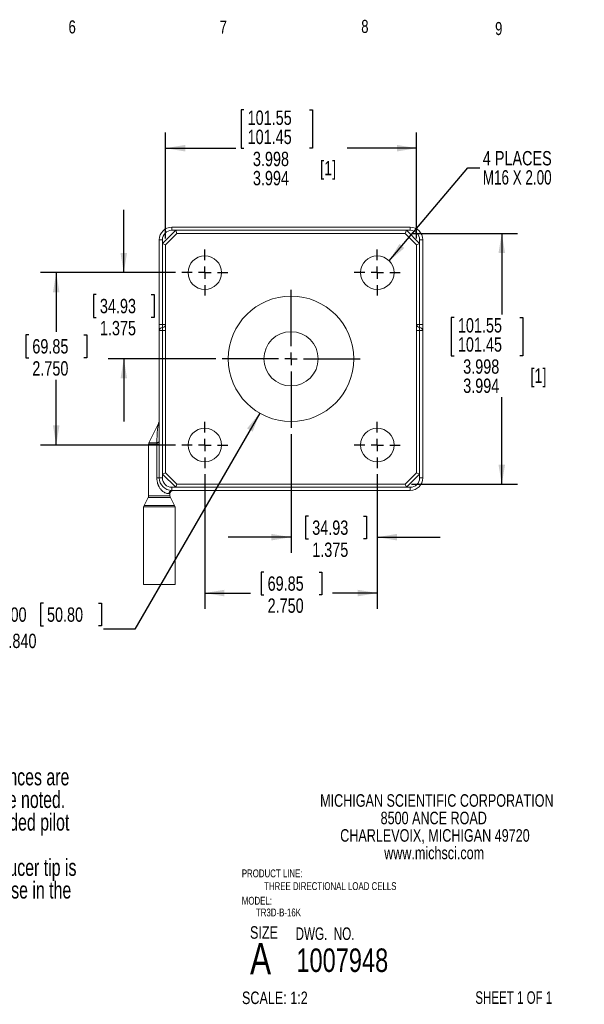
# Model space of a CAD drawing. Header units: inches. Extents: x 0.1 to 10.7, y 0.2 to 8.3.
# Tile 3 of 3: x 6.2 to 10.7, y 0.4 to 8.3. Entities that reach past the tile are written whole.
import ezdxf

# ---------------------------------------------------------------- set-up
doc = ezdxf.new("R2010")
doc.units = ezdxf.units.IN
doc.header["$MEASUREMENT"] = 0
doc.linetypes.add('CENTERX2', pattern=[0.8, 0.5, -0.1, 0.1, -0.1])
for name, color, linetype in [('CENTER', 151, 'CENTERX2'), ('DIMENSIONS', 150, 'Continuous'), ('TEXT', 7, 'Continuous')]:
    doc.layers.add(name, color=color, linetype=linetype)
doc.styles.add('SLDTEXTSTYLE0', font='TXT', dxfattribs={"width": 0.7})
doc.styles.add('SLDTEXTSTYLE1', font='TXT', dxfattribs={"width": 0.75})
doc.styles.add('SLDTEXTSTYLE2', font='TXT', dxfattribs={"width": 0.6875})
doc.styles.add('SLDTEXTSTYLE3', font='TXT', dxfattribs={"width": 0.694444})
doc.dimstyles.new('SLDDIMSTYLE2', dxfattribs={"dimtxt": 0.18, "dimasz": 0.156, "dimexe": 0, "dimexo": 0.0625, "dimgap": 0, "dimtad": 0, "dimtih": 1, "dimtoh": 1, "dimdec": 0, "dimrnd": 1e-09, "dimzin": 0, "dimdsep": 46, "dimtxsty": 'Standard', "dimsah": 1, "dimcen": 0.09, "dimadec": 0, "dimazin": 0, "dimtfac": 0.156, "dimtdec": 0, "dimtofl": 0, "dimtmove": 0, "dimatfit": 3, "dimfxl": 0, "dimfrac": 2, "dimtolj": 1, "dimtzin": 0, "dimarcsym": 0})
doc.dimstyles.new('SLDDIMSTYLE4', dxfattribs={"dimtxt": 0.114583, "dimasz": 0.156, "dimexe": 0, "dimexo": 0.0625, "dimgap": 0.028646, "dimtad": 0, "dimtih": 1, "dimtoh": 1, "dimdec": 3, "dimlfac": 2, "dimrnd": 1e-09, "dimzin": 4, "dimdsep": 46, "dimtxsty": 'SLDTEXTSTYLE1', "dimsah": 1, "dimcen": 0.09, "dimadec": 0, "dimazin": 1, "dimlim": 1, "dimtp": -0.002, "dimtm": 0.006, "dimtfac": 1, "dimtdec": 3, "dimtofl": 0, "dimtmove": 0, "dimatfit": 3, "dimfxl": 0, "dimfrac": 2, "dimtolj": 1, "dimtzin": 12, "dimarcsym": 0})
doc.dimstyles.new('SLDDIMSTYLE5', dxfattribs={"dimtxt": 0.114583, "dimasz": 0.156, "dimexe": 0, "dimexo": 0.0625, "dimgap": 0.028646, "dimtad": 0, "dimtih": 1, "dimtoh": 1, "dimdec": 3, "dimlfac": 2, "dimrnd": 1e-09, "dimzin": 12, "dimdsep": 46, "dimtxsty": 'SLDTEXTSTYLE1', "dimsah": 1, "dimcen": 0.09, "dimadec": 0, "dimazin": 3, "dimtfac": 1, "dimtdec": 3, "dimtmove": 0, "dimatfit": 0, "dimfxl": 0, "dimfrac": 2, "dimtolj": 1, "dimtzin": 12, "dimarcsym": 0})
doc.dimstyles.new('SLDDIMSTYLE6', dxfattribs={"dimtxt": 0.114583, "dimasz": 0.156, "dimexe": 0, "dimexo": 0.0625, "dimgap": 0.028646, "dimtad": 0, "dimtih": 1, "dimtoh": 1, "dimdec": 3, "dimlfac": 2, "dimrnd": 1e-09, "dimzin": 4, "dimdsep": 46, "dimtxsty": 'SLDTEXTSTYLE1', "dimsah": 1, "dimcen": 0.09, "dimadec": 0, "dimazin": 1, "dimtfac": 1, "dimtdec": 3, "dimtofl": 0, "dimtmove": 0, "dimatfit": 3, "dimfxl": 0, "dimfrac": 2, "dimtolj": 1, "dimtzin": 12, "dimarcsym": 0})
doc.dimstyles.new('SLDDIMSTYLE7', dxfattribs={"dimtxt": 0.114583, "dimasz": 0.156, "dimexe": 0, "dimexo": 0.0625, "dimgap": 0.028646, "dimtad": 0, "dimtih": 1, "dimtoh": 1, "dimdec": 3, "dimlfac": 2, "dimrnd": 1e-09, "dimzin": 4, "dimdsep": 46, "dimtxsty": 'SLDTEXTSTYLE1', "dimsah": 1, "dimcen": 0, "dimadec": 0, "dimazin": 1, "dimtfac": 1, "dimtdec": 3, "dimtofl": 0, "dimtmove": 0, "dimatfit": 3, "dimfxl": 0, "dimfrac": 2, "dimtolj": 1, "dimtzin": 12, "dimarcsym": 0})

# ---------------------------------------------------------------- blocks, each defined once
blk = doc.blocks.new('SW_NOTE_0')
at = {"layer": 'DIMENSIONS', "color": 0, "attachment_point": 1, "style": 'SLDTEXTSTYLE0'}
for s, insert, char_height in [('Notes:', (0, 0.1746), 0.13542), ('Dimensions are in inch [mm]; all tollerances are', (0.3365, -0.006), 0.135417), ('%%d', (0, -0.006), 0.13542), ('%%p', (0.3937, -0.1865), 0.13542), ('0.005 in [ 0.13 mm] unless otherwise noted.', (0.5148, -0.1865), 0.135417), ('%%d', (0, -0.3671), 0.13542), ('Pilot surfaces: [1]; maximum reccomended pilot', (0.3365, -0.3671), 0.135417), ('depth = 0.100 in [2.54 mm].', (0.3937, -0.5477), 0.135417), ('%%d', (0, -0.7282), 0.13542), ('Positive outputs result when the transducer tip is', (0.3365, -0.7282), 0.135417), ('displaced relative to the transducer base in the', (0.3937, -0.9088), 0.135417), ('directions indicated.', (0.3937, -1.0893), 0.135417)]:
    blk.add_mtext(s, dxfattribs=dict(at, insert=insert, char_height=char_height))
blk = doc.blocks.new('SW_NOTE_1')
at = {"layer": 'TEXT', "color": 0, "char_height": 0.1, "attachment_point": 2, "style": 'SLDTEXTSTYLE1'}
for s, insert in [('MICHIGAN SCIENTIFIC CORPORATION', (1.1969, 0.1289)), ('8500 ANCE ROAD', (1.1722, -0.0105)), ('CHARLEVOIX, MICHIGAN 49720', (1.1819, -0.1498)), ('www.michsci.com', (1.1754, -0.2892))]:
    blk.add_mtext(s, dxfattribs=dict(at, insert=insert))
blk = doc.blocks.new('_D_3')
at = {"layer": 'DIMENSIONS'}
for p, q in [((7.9726, 7.5332), (7.9493, 7.5332)), ((7.9493, 7.5332), (7.9493, 7.2277)), ((8.4962, 7.5332), (8.5194, 7.5332)), ((8.5194, 7.5332), (8.5194, 7.2277)), ((7.3479, 6.5069), (7.3479, 7.3527)), ((9.3479, 6.5069), (9.3479, 7.3527)), ((7.3479, 7.2277), (7.9086, 7.2277)), ((7.9493, 7.2277), (7.9726, 7.2277)), ((8.5194, 7.2277), (8.4962, 7.2277)), ((9.3479, 7.2277), (8.7944, 7.2277))]:
    blk.add_line(p, q, dxfattribs=at)
for points in [[(7.3479, 7.2277), (7.5039, 7.2017), (7.5039, 7.2537)], [(9.3479, 7.2277), (9.1919, 7.2537), (9.1919, 7.2017)]]:
    blk.add_solid(points, dxfattribs=at)
at = {"layer": 'DIMENSIONS', "char_height": 0.11458, "attachment_point": 1, "style": 'SLDTEXTSTYLE1'}
for s, insert in [('101.55', (8.0016, 7.5281)), ('101.45', (8.0016, 7.3754)), ('3.998', (8.0439, 7.1993)), ('[1]', (8.5798, 7.1268)), ('3.994', (8.0439, 7.0466))]:
    blk.add_mtext(s, dxfattribs=dict(at, insert=insert))
blk = doc.blocks.new('_D_4')
at = {"layer": 'DIMENSIONS'}
for p, q in [((9.3071, 6.5477), (10.1529, 6.5477)), ((10.0279, 6.5477), (10.0279, 5.9004)), ((9.6489, 5.8771), (9.6257, 5.8771)), ((9.6257, 5.8771), (9.6257, 5.5716)), ((10.1726, 5.8771), (10.1958, 5.8771)), ((10.1958, 5.8771), (10.1958, 5.5716)), ((9.6257, 5.5716), (9.6489, 5.5716)), ((10.1958, 5.5716), (10.1726, 5.5716)), ((10.0279, 4.5477), (10.0279, 5.2428)), ((9.3071, 4.5477), (10.1529, 4.5477))]:
    blk.add_line(p, q, dxfattribs=at)
for points in [[(10.0279, 6.5477), (10.0019, 6.3917), (10.0539, 6.3917)], [(10.0279, 4.5477), (10.0539, 4.7037), (10.0019, 4.7037)]]:
    blk.add_solid(points, dxfattribs=at)
at = {"layer": 'DIMENSIONS', "char_height": 0.11458, "attachment_point": 1, "style": 'SLDTEXTSTYLE1'}
for s, insert in [('101.55', (9.678, 5.8721)), ('101.45', (9.678, 5.7193)), ('3.998', (9.7203, 5.5433)), ('[1]', (10.2562, 5.4707)), ('3.994', (9.7203, 5.3905))]:
    blk.add_mtext(s, dxfattribs=dict(at, insert=insert))
blk = doc.blocks.new('_D_5')
at = {"layer": 'DIMENSIONS'}
for p, q in [((7.0146, 6.2352), (7.0146, 6.7352)), ((7.4267, 6.2352), (6.8896, 6.2352)), ((6.7951, 6.0603), (6.7719, 6.0603)), ((6.7719, 6.0603), (6.7719, 5.8782)), ((7.2341, 6.0603), (7.2573, 6.0603)), ((7.2573, 6.0603), (7.2573, 5.8782)), ((6.7719, 5.8782), (6.7951, 5.8782)), ((7.2573, 5.8782), (7.2341, 5.8782)), ((7.7479, 5.5477), (6.8896, 5.5477)), ((7.0146, 5.5477), (7.0146, 5.0477))]:
    blk.add_line(p, q, dxfattribs=at)
for points in [[(7.0146, 6.2352), (7.0406, 6.3912), (6.9886, 6.3912)], [(7.0146, 5.5477), (6.9886, 5.3917), (7.0406, 5.3917)]]:
    blk.add_solid(points, dxfattribs=at)
at = {"layer": 'DIMENSIONS', "char_height": 0.11458, "attachment_point": 1, "style": 'SLDTEXTSTYLE1'}
for s, insert in [('34.93', (6.8242, 6.0259)), ('1.375', (6.8242, 5.8499))]:
    blk.add_mtext(s, dxfattribs=dict(at, insert=insert))
blk = doc.blocks.new('_D_6')
at = {"layer": 'DIMENSIONS'}
for p, q in [((7.4267, 6.2352), (6.351, 6.2352)), ((6.476, 6.2352), (6.476, 5.7622)), ((6.2565, 5.739), (6.2333, 5.739)), ((6.2333, 5.739), (6.2333, 5.5569)), ((6.6955, 5.739), (6.7188, 5.739)), ((6.7188, 5.739), (6.7188, 5.5569)), ((6.2333, 5.5569), (6.2565, 5.5569)), ((6.7188, 5.5569), (6.6955, 5.5569)), ((6.476, 4.8602), (6.476, 5.3809)), ((7.4267, 4.8602), (6.351, 4.8602))]:
    blk.add_line(p, q, dxfattribs=at)
for points in [[(6.476, 6.2352), (6.45, 6.0792), (6.502, 6.0792)], [(6.476, 4.8602), (6.502, 5.0162), (6.45, 5.0162)]]:
    blk.add_solid(points, dxfattribs=at)
at = {"layer": 'DIMENSIONS', "char_height": 0.11458, "attachment_point": 1, "style": 'SLDTEXTSTYLE1'}
for s, insert in [('69.85', (6.2856, 5.7046)), ('2.750', (6.2856, 5.5286))]:
    blk.add_mtext(s, dxfattribs=dict(at, insert=insert))
blk = doc.blocks.new('_D_7')
at = {"layer": 'DIMENSIONS'}
for p, q in [((8.3479, 4.9477), (8.3479, 4.0002)), ((9.0354, 4.6265), (9.0354, 4.0002)), ((8.4877, 4.2927), (8.4645, 4.2927)), ((8.4645, 4.2927), (8.4645, 4.1106)), ((8.9267, 4.2927), (8.9499, 4.2927)), ((8.9499, 4.2927), (8.9499, 4.1106)), ((8.3479, 4.1252), (7.8479, 4.1252)), ((8.4645, 4.1106), (8.4877, 4.1106)), ((8.9499, 4.1106), (8.9267, 4.1106)), ((9.0354, 4.1252), (9.5354, 4.1252))]:
    blk.add_line(p, q, dxfattribs=at)
for points in [[(8.3479, 4.1252), (8.1919, 4.1512), (8.1919, 4.0992)], [(9.0354, 4.1252), (9.1914, 4.0992), (9.1914, 4.1512)]]:
    blk.add_solid(points, dxfattribs=at)
at = {"layer": 'DIMENSIONS', "char_height": 0.11458, "attachment_point": 1, "style": 'SLDTEXTSTYLE1'}
for s, insert in [('34.93', (8.5167, 4.2583)), ('1.375', (8.5167, 4.0823))]:
    blk.add_mtext(s, dxfattribs=dict(at, insert=insert))
blk = doc.blocks.new('_D_8')
at = {"layer": 'DIMENSIONS'}
for p, q in [((7.6604, 4.6265), (7.6604, 3.5544)), ((9.0354, 4.6265), (9.0354, 3.5544)), ((8.132, 3.8468), (8.1088, 3.8468)), ((8.1088, 3.8468), (8.1088, 3.6648)), ((8.571, 3.8468), (8.5942, 3.8468)), ((8.5942, 3.8468), (8.5942, 3.6648)), ((7.6604, 3.6794), (8.0259, 3.6794)), ((8.1088, 3.6648), (8.132, 3.6648)), ((8.5942, 3.6648), (8.571, 3.6648)), ((9.0354, 3.6794), (8.6771, 3.6794))]:
    blk.add_line(p, q, dxfattribs=at)
for points in [[(7.6604, 3.6794), (7.8164, 3.6534), (7.8164, 3.7054)], [(9.0354, 3.6794), (8.8794, 3.7054), (8.8794, 3.6534)]]:
    blk.add_solid(points, dxfattribs=at)
at = {"layer": 'DIMENSIONS', "char_height": 0.11458, "attachment_point": 1, "style": 'SLDTEXTSTYLE1'}
for s, insert in [('69.85', (8.1611, 3.8125)), ('2.750', (8.1611, 3.6365))]:
    blk.add_mtext(s, dxfattribs=dict(at, insert=insert))
blk = doc.blocks.new('SW_SYMBOL_HOLE_SPOT')
at = {"layer": 'DIMENSIONS', "color": 0}
for p, q in [((0, 34.4), (0, 3)), ((63, 3), (63, 34.4)), ((0, 3), (63, 3))]:
    blk.add_line(p, q, dxfattribs=at)
blk = doc.blocks.new('SW_SYMBOL_HOLE_DEPTH')
at = {"layer": 'DIMENSIONS', "color": 0}
for p, q in [((0, 34.4), (31.5, 34.4)), ((3.9, 21.9), (15.7, 3)), ((15.7, 34.4), (15.7, 3)), ((27.6, 21.9), (15.7, 3))]:
    blk.add_line(p, q, dxfattribs=at)
blk = doc.blocks.new('_D_9')
at = {"layer": 'DIMENSIONS'}
for p, q in [((8.0979, 5.1147), (7.1031, 3.3917)), ((6.3735, 3.5992), (6.3502, 3.5992)), ((6.3502, 3.5992), (6.3502, 3.4171)), ((6.8124, 3.5992), (6.8357, 3.5992)), ((6.8357, 3.5992), (6.8357, 3.4171)), ((6.3502, 3.4171), (6.3735, 3.4171)), ((6.8357, 3.4171), (6.8124, 3.4171)), ((7.1031, 3.3917), (6.8531, 3.3917))]:
    blk.add_line(p, q, dxfattribs=at)
blk.add_solid([(8.0979, 5.1147), (7.9974, 4.9926), (8.0424, 4.9666)], dxfattribs=at)
at = {"layer": 'DIMENSIONS', "xscale": 0.003717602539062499, "yscale": 0.003717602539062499, "zscale": 0.003717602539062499}
for name, p in [('SW_SYMBOL_HOLE_SPOT', (5.4695, 3.433)), ('SW_SYMBOL_HOLE_DEPTH', (5.9313, 3.2233))]:
    blk.add_blockref(name, p, dxfattribs=at)
at = {"layer": 'DIMENSIONS', "char_height": 0.11458, "attachment_point": 1, "style": 'SLDTEXTSTYLE1'}
for s, insert in [('%%c', (5.779, 3.5648)), ('2.000', (5.9519, 3.5648)), ('50.80', (6.4025, 3.5648)), ('.840', (6.0951, 3.3551))]:
    blk.add_mtext(s, dxfattribs=dict(at, insert=insert))
blk = doc.blocks.new('SW_NOTE_5')
at = {"layer": 'DIMENSIONS', "color": 0, "char_height": 0.11458, "attachment_point": 1}
for s, insert, style in [('4 PLACES', (0.0239, 0.134), 'SLDTEXTSTYLE1'), ('M16 X 2.00', (0.0239, -0.0188), 'SLDTEXTSTYLE0')]:
    blk.add_mtext(s, dxfattribs=dict(at, insert=insert, style=style))
blk = doc.blocks.new('SW_CENTERMARKSYMBOL_1')
at = {"layer": 'CENTER', "color": 0}
for p, q in [((0, 0.1), (0, 0.18375)), ((-0.1, 0), (-0.18375, 0)), ((0, 0), (-0.05, 0)), ((0, 0), (0, 0.05)), ((0, 0), (0, -0.05)), ((0, 0), (0.05, 0)), ((0.1, 0), (0.18375, 0)), ((0, -0.1), (0, -0.18375))]:
    blk.add_line(p, q, dxfattribs=at)
blk = doc.blocks.new('SW_CENTERMARKSYMBOL_2')
at = {"layer": 'CENTER', "color": 0}
for p, q in [((0, 0.1), (0, 0.18375)), ((-0.1, 0), (-0.18375, 0)), ((0, 0), (-0.05, 0)), ((0, 0), (0, 0.05)), ((0, 0), (0, -0.05)), ((0, 0), (0.05, 0)), ((0.1, 0), (0.18375, 0)), ((0, -0.1), (0, -0.18375))]:
    blk.add_line(p, q, dxfattribs=at)
blk = doc.blocks.new('SW_CENTERMARKSYMBOL_3')
at = {"layer": 'CENTER', "color": 0}
for p, q in [((0, 0.1), (0, 0.18375)), ((-0.1, 0), (-0.18375, 0)), ((0, 0), (-0.05, 0)), ((0, 0), (0, 0.05)), ((0, 0), (0, -0.05)), ((0, 0), (0.05, 0)), ((0.1, 0), (0.18375, 0)), ((0, -0.1), (0, -0.18375))]:
    blk.add_line(p, q, dxfattribs=at)
blk = doc.blocks.new('SW_CENTERMARKSYMBOL_4')
at = {"layer": 'CENTER', "color": 0}
for p, q in [((0, 0.1), (0, 0.18375)), ((-0.1, 0), (-0.18375, 0)), ((0, 0), (-0.05, 0)), ((0, 0), (0, 0.05)), ((0, 0), (0, -0.05)), ((0, 0), (0.05, 0)), ((0.1, 0), (0.18375, 0)), ((0, -0.1), (0, -0.18375))]:
    blk.add_line(p, q, dxfattribs=at)
blk = doc.blocks.new('SW_CENTERMARKSYMBOL_5')
at = {"layer": 'CENTER', "color": 0}
for p, q in [((0, 0.1), (0, 0.55)), ((-0.1, 0), (-0.55, 0)), ((0, 0), (-0.05, 0)), ((0, 0), (0, 0.05)), ((0, 0), (0, -0.05)), ((0, 0), (0.05, 0)), ((0.1, 0), (0.55, 0)), ((0, -0.1), (0, -0.55))]:
    blk.add_line(p, q, dxfattribs=at)

msp = doc.modelspace()

# ---------------------------------------------------------------- linework, layer by layer
at = {"color": 1, "linetype": 'Continuous', "lineweight": 15}
for p, q in [((9.2979, 6.59772), (7.3979, 6.59772)), ((7.3979, 6.59772), (7.3979, 6.57272)), ((9.2979, 6.57272), (9.2979, 6.59772)), ((7.42836, 6.57272), (7.3229, 6.46727)), ((7.43871, 6.54772), (7.3479, 6.45691)), ((7.3979, 6.57272), (7.42836, 6.57272)), ((7.43871, 6.54772), (7.42836, 6.57272)), ((7.42836, 6.57272), (9.26745, 6.57272)), ((9.25709, 6.54772), (7.43871, 6.54772)), ((9.26745, 6.57272), (9.25709, 6.54772)), ((9.3479, 6.45691), (9.25709, 6.54772)), ((9.3729, 6.46727), (9.26745, 6.57272)), ((9.26745, 6.57272), (9.2979, 6.57272)), ((7.2979, 6.49772), (7.3229, 6.49772)), ((7.2979, 6.49772), (7.2979, 5.82272)), ((7.3229, 6.46727), (7.3229, 6.49772)), ((7.3229, 5.82272), (7.3229, 6.46727)), ((7.3229, 6.46727), (7.3479, 6.45691)), ((7.3479, 6.45691), (7.3479, 4.63853)), ((9.3479, 6.45691), (9.3729, 6.46727)), ((9.3479, 4.63853), (9.3479, 6.45691)), ((9.3729, 6.49772), (9.3729, 6.46727)), ((9.3979, 6.49772), (9.3729, 6.49772)), ((9.3729, 6.46727), (9.3729, 5.82272)), ((9.3979, 5.82272), (9.3979, 6.49772)), ((7.3229, 5.82272), (7.2979, 5.82272)), ((7.3229, 5.79772), (7.3229, 5.82272)), ((7.3229, 5.82272), (7.3479, 5.82272)), ((9.3729, 5.82272), (9.3479, 5.82272)), ((9.3729, 5.82272), (9.3729, 5.79772)), ((9.3729, 5.82272), (9.3979, 5.82272)), ((7.2979, 5.77272), (7.2979, 4.59772)), ((7.3229, 5.77272), (7.2979, 5.77272)), ((7.3229, 5.77272), (7.3229, 5.79772)), ((7.3229, 4.62818), (7.3229, 5.77272)), ((7.3229, 5.77272), (7.3479, 5.77272)), ((9.3479, 5.77272), (9.3729, 5.77272)), ((9.3729, 5.79772), (9.3729, 5.77272)), ((9.3729, 5.77272), (9.3729, 4.62818)), ((9.3979, 5.77272), (9.3729, 5.77272)), ((9.3979, 4.59772), (9.3979, 5.77272)), ((7.29539, 5.04255), (7.21541, 4.8779)), ((7.2129, 4.86697), (7.2129, 4.45397)), ((7.27858, 4.59772), (7.27858, 4.86697)), ((7.2979, 4.86697), (7.27858, 4.86697)), ((7.3479, 4.63853), (7.3229, 4.62818)), ((7.3479, 4.63853), (7.43871, 4.54772)), ((9.25709, 4.54772), (9.3479, 4.63853)), ((9.3729, 4.62818), (9.3479, 4.63853)), ((7.27858, 4.59772), (7.2979, 4.59772)), ((7.2979, 4.59772), (7.3229, 4.59772)), ((7.42836, 4.52272), (7.3229, 4.62818)), ((7.3229, 4.62818), (7.3229, 4.59772)), ((9.3729, 4.62818), (9.26745, 4.52272)), ((9.3729, 4.62818), (9.3729, 4.59772)), ((9.3979, 4.59772), (9.3729, 4.59772)), ((7.3979, 4.52272), (7.3979, 4.49772)), ((7.3979, 4.52272), (7.42836, 4.52272)), ((7.3979, 4.49772), (9.2979, 4.49772)), ((7.42836, 4.52272), (7.43871, 4.54772)), ((9.26745, 4.52272), (7.42836, 4.52272)), ((7.43871, 4.54772), (9.25709, 4.54772)), ((9.25709, 4.54772), (9.26745, 4.52272)), ((9.26745, 4.52272), (9.2979, 4.52272)), ((9.2979, 4.49772), (9.2979, 4.52272)), ((7.20996, 4.44221), (7.17584, 4.37824)), ((7.3829, 4.45397), (7.3829, 4.47272)), ((7.41996, 4.37824), (7.38584, 4.44221)), ((7.1729, 4.36647), (7.1729, 3.74772)), ((7.4229, 3.74772), (7.4229, 4.36647)), ((7.1729, 3.74772), (7.4229, 3.74772))]:
    msp.add_line(p, q, dxfattribs=at)
at = {"color": 8, "linetype": 'Continuous', "lineweight": 15}
for p, q in [((7.21541, 4.8779), (7.27826, 4.8779)), ((7.27858, 4.86697), (7.2129, 4.86697)), ((7.38584, 4.44221), (7.20996, 4.44221)), ((7.2129, 4.45397), (7.3829, 4.45397)), ((7.3829, 4.47272), (7.37517, 4.47272)), ((7.1729, 4.36647), (7.2979, 4.36647)), ((7.17584, 4.37824), (7.2979, 4.37824)), ((7.2979, 4.37824), (7.41996, 4.37824)), ((7.2979, 4.36647), (7.4229, 4.36647))]:
    msp.add_line(p, q, dxfattribs=at)
at = {"color": 1, "linetype": 'Continuous', "lineweight": 15, "flags": 128}
msp.add_lwpolyline([(7.27826, 4.8779), (7.2823, 4.87846), (7.28607, 4.87931), (7.28946, 4.88044), (7.29238, 4.88181), (7.29474, 4.88338), (7.29648, 4.8851), (7.29754, 4.88693), (7.2979, 4.88882)], dxfattribs=at)
at = {"color": 1, "linetype": 'Continuous', "lineweight": 15}
for centre, radius in [((7.6604, 6.23522), 0.13375), ((9.0354, 6.23522), 0.13375), ((8.3479, 5.54772), 0.5), ((8.3479, 5.54772), 0.21654), ((7.6604, 4.86022), 0.13375), ((9.0354, 4.86022), 0.13375)]:
    msp.add_circle(centre, radius, dxfattribs=at)
for centre, radius, start, end in [((7.3979, 6.49772), 0.1, 90, 180), ((9.2979, 6.49772), 0.1, 0, 90), ((7.3229, 5.82272), 0.025, 270, 0), ((9.3729, 5.82272), 0.025, 180, 270), ((7.3229, 5.77272), 0.025, 90, 180), ((9.3729, 5.77272), 0.025, 0, 90), ((7.2729, 5.05347), 0.025, 334.093492, 0), ((7.2379, 4.86697), 0.025, 154.093492, 180), ((7.3979, 4.59772), 0.1, 180, 270), ((9.2979, 4.59772), 0.1, 270, 0), ((7.3991, 4.47381), 0.02395, 92.856233, 182.596389), ((7.4079, 4.47272), 0.025, 90, 180), ((7.1879, 4.45397), 0.025, 331.927513, 0), ((7.4079, 4.45397), 0.025, 180, 208.072487), ((7.1979, 4.36647), 0.025, 151.927513, 180), ((7.3979, 4.36647), 0.025, 0, 28.072487)]:
    msp.add_arc(centre, radius, start, end, dxfattribs=at)
for points in [[(7.3229, 6.49772), (7.3229, 6.53912), (7.35651, 6.57272), (7.3979, 6.57272)], [(9.2979, 6.57272), (9.3393, 6.57272), (9.3729, 6.53912), (9.3729, 6.49772)], [(7.3979, 4.52272), (7.35651, 4.52272), (7.3229, 4.55633), (7.3229, 4.59772)], [(9.3729, 4.59772), (9.3729, 4.55633), (9.3393, 4.52272), (9.2979, 4.52272)]]:
    msp.add_open_spline(points, degree=3, dxfattribs=at)
for points, knots in [([(7.2979, 5.82272), (7.2979, 5.80946), (7.2979, 5.79674), (7.2979, 5.77799), (7.2979, 5.77272), (7.2979, 5.77272)], [0, 0, 0, 0, 0.5, 0.5, 1, 1, 1, 1]), ([(9.3979, 5.77272), (9.3979, 5.77272), (9.3979, 5.77799), (9.3979, 5.79674), (9.3979, 5.80946), (9.3979, 5.82272)], [0, 0, 0, 0, 0.5, 0.5, 1, 1, 1, 1]), ([(7.27826, 4.8779), (7.27846, 4.88563), (7.27884, 4.90024), (7.27986, 4.92939), (7.28127, 4.9588), (7.28361, 4.98756), (7.28576, 5.00477), (7.28777, 5.01648), (7.28939, 5.02407), (7.29104, 5.03037), (7.29237, 5.03462), (7.29326, 5.03718), (7.29372, 5.03843), (7.29413, 5.03951), (7.2945, 5.04042), (7.2948, 5.04117), (7.29505, 5.04176), (7.29522, 5.04216), (7.29535, 5.04246), (7.29538, 5.04253), (7.29539, 5.04255)], [0, 0, 0, 0, 0.1402664, 0.2649079, 0.5288325, 0.6746147, 0.7887776, 0.8428159, 0.888707, 0.9274736, 0.9580314, 0.9666569, 0.9742725, 0.9808809, 0.9864856, 0.9910914, 0.9947064, 0.9973463, 0.999053, 1, 1, 1, 1]), ([(7.27858, 4.86697), (7.27858, 4.86762), (7.27858, 4.8689), (7.27855, 4.8708), (7.27851, 4.87266), (7.27844, 4.87447), (7.27836, 4.87622), (7.27829, 4.87734), (7.27826, 4.8779)], [0, 0, 0, 0, 0.1701093, 0.3386728, 0.5058192, 0.6716753, 0.8363637, 1, 1, 1, 1]), ([(7.2979, 4.52272), (7.29712, 4.52411), (7.29554, 4.5269), (7.29337, 4.53119), (7.29133, 4.53557), (7.28943, 4.54005), (7.28769, 4.54463), (7.28609, 4.54931), (7.28463, 4.55408), (7.28291, 4.56046), (7.28116, 4.56847), (7.27968, 4.57813), (7.27875, 4.5879), (7.27864, 4.59444), (7.27858, 4.59772)], [0, 0, 0, 0, 0.0611017, 0.1224519, 0.1841282, 0.2462072, 0.3087638, 0.3718715, 0.4356017, 0.5000236, 0.6248577, 0.7494694, 0.874353, 1, 1, 1, 1]), ([(7.37517, 4.47272), (7.37461, 4.47273), (7.37351, 4.47273), (7.37171, 4.4728), (7.36991, 4.4729), (7.3673, 4.47312), (7.36376, 4.47355), (7.35731, 4.47474), (7.34842, 4.47731), (7.33693, 4.48256), (7.32559, 4.49002), (7.31622, 4.49838), (7.30882, 4.50669), (7.30301, 4.51435), (7.29962, 4.5199), (7.2979, 4.52272)], [0, 0, 0, 0, 0.0344068, 0.0667787, 0.0971205, 0.1254383, 0.1903604, 0.2504781, 0.3790753, 0.5002998, 0.6235258, 0.7502685, 0.8310719, 0.9141108, 1, 1, 1, 1])]:
    msp.add_open_spline(points, degree=3, knots=knots, dxfattribs=at)

# ---------------------------------------------------------------- block references
at = {"layer": 'CENTER'}
for name, p in [('SW_CENTERMARKSYMBOL_1', (7.6604, 6.23522)), ('SW_CENTERMARKSYMBOL_2', (9.0354, 6.23522)), ('SW_CENTERMARKSYMBOL_5', (8.3479, 5.54772)), ('SW_CENTERMARKSYMBOL_4', (7.6604, 4.86022)), ('SW_CENTERMARKSYMBOL_3', (9.0354, 4.86022))]:
    msp.add_blockref(name, p, dxfattribs=at)
at = {"layer": 'DIMENSIONS'}
for name, p in [('SW_NOTE_5', (9.8527, 7.07116)), ('SW_NOTE_0', (3.58115, 2.28698))]:
    msp.add_blockref(name, p, dxfattribs=at)
at = {"layer": 'TEXT'}
msp.add_blockref('SW_NOTE_1', (8.31326, 1.94583), dxfattribs=at)

# ---------------------------------------------------------------- texts
for s, insert, char_height, attachment_point, style in [('6', (6.57403, 8.24754), 0.10417, 1, 'SLDTEXTSTYLE1'), ('8', (8.90752, 8.25114), 0.10417, 1, 'SLDTEXTSTYLE1'), ('7', (7.77821, 8.24496), 0.10417, 1, 'SLDTEXTSTYLE1'), ('9', (9.97463, 8.23439), 0.10417, 1, 'SLDTEXTSTYLE1'), ('PRODUCT LINE:', (7.95543, 1.47458), 0.0625, 1, 'SLDTEXTSTYLE1'), ('THREE DIRECTIONAL LOAD CELLS', (8.66058, 1.3729), 0.0625, 2, 'SLDTEXTSTYLE1'), ('MODEL:', (7.95543, 1.25644), 0.0625, 1, 'SLDTEXTSTYLE1'), ('TR3D-B-16K', (8.24774, 1.16294), 0.0625, 2, 'SLDTEXTSTYLE1'), ('SIZE', (8.02093, 1.02205), 0.1, 1, 'SLDTEXTSTYLE1'), ('DWG.  NO.', (8.38421, 1.01239), 0.1, 1, 'SLDTEXTSTYLE3'), ('A', (8.02132, 0.88904), 0.25, 1, 'SLDTEXTSTYLE1'), ('1007948', (8.39046, 0.84446), 0.1875, 1, 'SLDTEXTSTYLE1'), ('SCALE: 1:2', (7.95694, 0.50087), 0.1, 1, 'SLDTEXTSTYLE1'), ('SHEET 1 OF 1', (9.81714, 0.50282), 0.1, 1, 'SLDTEXTSTYLE2')]:
    msp.add_mtext(s, dxfattribs=dict(at, insert=insert, char_height=char_height, attachment_point=attachment_point, style=style))

# ---------------------------------------------------------------- dimensions: what is measured, and where the dimension line sits
at = {"layer": 'DIMENSIONS'}
dim = msp.add_linear_dim(base=(9.3479, 7.22765), p1=(7.3479, 6.45691), p2=(9.3479, 6.45691), text='<> [1]', dimstyle='SLDDIMSTYLE4', dxfattribs=at)
dim.commit()
dim.dimension.update_dxf_attribs({"geometry": '_D_3', "text_midpoint": (8.3515, 7.22765), "dimtype": 160})
for base, p1, p2, dimstyle, picture, middle in [((7.01463, 6.23522), (7.7979, 5.54772), (7.47665, 6.23522), 'SLDDIMSTYLE5', '_D_5', (7.01463, 5.89286)), ((6.47603, 4.86022), (7.47665, 6.23522), (7.47665, 4.86022), 'SLDDIMSTYLE6', '_D_6', (6.47603, 5.57157))]:
    dim = msp.add_linear_dim(base=base, p1=p1, p2=p2, angle=90, dimstyle=dimstyle, dxfattribs=at)
    dim.commit()
    dim.dimension.update_dxf_attribs({"geometry": picture, "text_midpoint": middle, "dimtype": 160})
dim = msp.add_linear_dim(base=(10.02787, 4.54772), p1=(9.25709, 6.54772), p2=(9.25709, 4.54772), angle=90, text='<> [1]', dimstyle='SLDDIMSTYLE4', dxfattribs=at)
dim.commit()
dim.dimension.update_dxf_attribs({"geometry": '_D_4', "text_midpoint": (10.02787, 5.57157), "dimtype": 160})
dim = msp.add_diameter_dim_2p(p1=(8.5979, 5.98074), p2=(8.0979, 5.11471), text='{\\fGDT;v}<>\\P{\\fGDT;x}.840', dimstyle='SLDDIMSTYLE7', dxfattribs=at)
dim.commit()
dim.dimension.update_dxf_attribs({"geometry": '_D_9', "text_midpoint": (6.16129, 3.41491), "dimtype": 163})
for base, p1, dimstyle, picture, middle in [((9.0354, 4.12523), (8.3479, 4.99772), 'SLDDIMSTYLE5', '_D_7', (8.70717, 4.12523)), ((9.0354, 3.67942), (7.6604, 4.67647), 'SLDDIMSTYLE6', '_D_8', (8.3515, 3.67942))]:
    dim = msp.add_linear_dim(base=base, p1=p1, p2=(9.0354, 4.67647), dimstyle=dimstyle, dxfattribs=at)
    dim.commit()
    dim.dimension.update_dxf_attribs({"geometry": picture, "text_midpoint": middle, "dimtype": 160})

# ---------------------------------------------------------------- leaders
msp.add_leader([(9.13099, 6.32878), (9.75677, 7.07116), (9.8527, 7.07116)], dimstyle='SLDDIMSTYLE2', dxfattribs=at)

doc.saveas('drawing.dxf')
